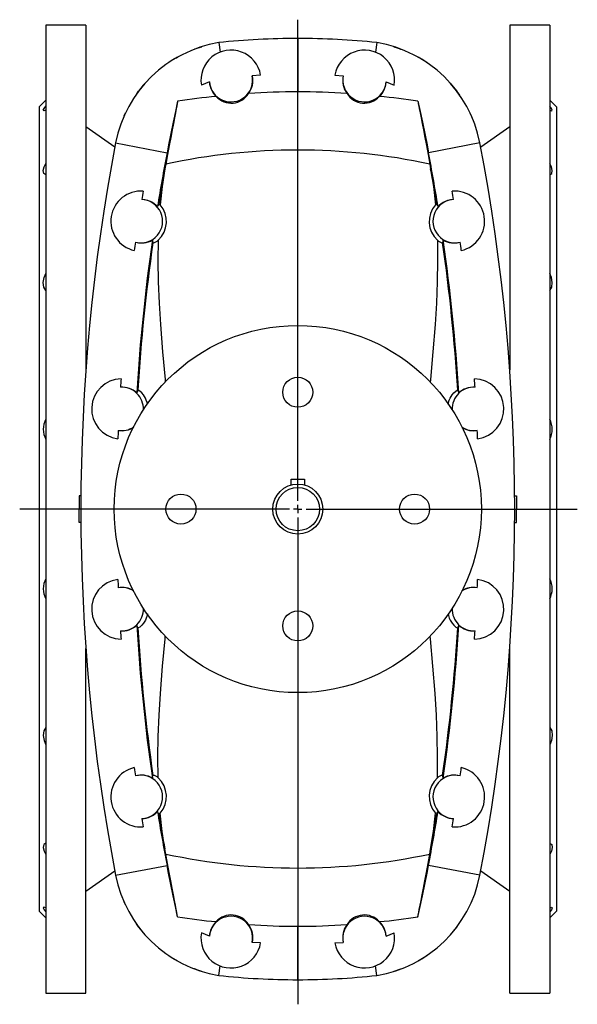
# Model space of a CAD drawing. Extents: x -263 to 1036, y -369 to 1631.
# Tile 1 of 2: x -260 to 74, y -369 to 221. Entities that reach past the tile are written whole.
import ezdxf

# ---------------------------------------------------------------- set-up
doc = ezdxf.new("R2010")
doc.units = 0
doc.layers.get('0').update_dxf_attribs({"linetype": 'CONTINUOUS'})
doc.layers.add('FORMAT', color=7, linetype='CONTINUOUS')

# ---------------------------------------------------------------- blocks, each defined once
blk = doc.blocks.new('SW_CENTERMARKSYMBOL_1')
at = {"layer": 'FORMAT', "color": 0}
for p, q in [((0, 5), (0, 293.23)), ((-5, 0), (-166.64, 0)), ((0, 0), (-2.5, 0)), ((0, 0), (0, 2.5)), ((0, 0), (0, -2.5)), ((0, 0), (2.5, 0)), ((5, 0), (167.5, 0)), ((0, -5), (0, -296.75))]:
    blk.add_line(p, q, dxfattribs=at)

msp = doc.modelspace()

# ---------------------------------------------------------------- linework, layer by layer
at = {"color": 7, "linetype": 'CONTINUOUS'}
for p, q in [((-220.48, 217.86), (-244.48, 217.86)), ((-244.48, 217.86), (-244.48, -362.14)), ((-220.48, 217.86), (-220.48, 11.38)), ((57.52, 217.86), (33.52, 217.86)), ((33.52, 217.86), (33.52, 11.38)), ((57.52, 217.86), (57.52, -362.14)), ((-140.88, 207.33), (-140.02, 201.63)), ((-93.48, 209.86), (-93.48, 177.88)), ((-46.08, 207.33), (-46.93, 201.63)), ((-151.14, 204.72), (-155.27, 203.38)), ((-31.68, 203.38), (-35.81, 204.72)), ((-32.52, 203.69), (-32.09, 203.54)), ((-31.94, 203.48), (-31.63, 203.36)), ((-146.43, 183.78), (-151.22, 181.86)), ((-115.72, 187.83), (-120.75, 187.54)), ((-71.23, 187.83), (-66.2, 187.54)), ((-40.52, 183.78), (-35.73, 181.86)), ((-189.95, 176.63), (-188.92, 178.2)), ((-188.92, 178.2), (-188.92, 178.2)), ((1.96, 178.2), (1.96, 178.2)), ((3.64, 175.81), (1.98, 178.02)), ((-244.48, 172.86), (-248.48, 168.86)), ((61.52, 168.86), (57.52, 172.86)), ((-248.48, 168.86), (-248.48, -313.14)), ((-197.54, 163.51), (-196.64, 165.27)), ((61.52, 168.86), (61.52, -313.14)), ((-197.54, 163.51), (-197.54, 163.51)), ((10.55, 163.4), (9.82, 164.96)), ((-203.1, 144.7), (-220.48, 156.86)), ((33.52, 156.86), (16.15, 144.7)), ((-202.61, 147.29), (-171.81, 141.38)), ((15.65, 147.29), (-15.14, 141.38)), ((-172.58, 134.56), (-173.09, 131.74)), ((-14.37, 134.56), (-13.87, 131.74)), ((-97.48, -57.68), (-97.48, -54.14)), ((-97.48, -54.14), (-89.48, -54.14)), ((-89.48, -54.14), (-89.48, -57.68)), ((-224.49, -64.14), (-224.49, -72.14)), ((-223.45, -64.14), (-224.49, -64.14)), ((36.5, -64.14), (37.54, -64.14)), ((37.54, -64.14), (37.54, -72.14)), ((-224.49, -80.14), (-224.49, -72.14)), ((37.54, -80.14), (37.54, -72.14)), ((-223.45, -80.14), (-224.49, -80.14)), ((36.5, -80.14), (37.54, -80.14)), ((-220.48, -362.14), (-220.48, -155.65)), ((33.52, -362.14), (33.52, -155.65)), ((-172.58, -278.83), (-173.09, -276.01)), ((-14.37, -278.83), (-13.87, -276.01)), ((-220.48, -301.14), (-203.1, -288.97)), ((-202.61, -291.57), (-171.81, -285.65)), ((15.65, -291.57), (-15.14, -285.65)), ((16.15, -288.97), (33.52, -301.14)), ((-196.72, -309.34), (-197.54, -307.78)), ((-197.54, -307.78), (-197.54, -307.78)), ((10.58, -307.78), (10.58, -307.78)), ((-248.48, -313.14), (-244.48, -317.14)), ((57.52, -317.14), (61.52, -313.14)), ((-188.92, -322.47), (-190.1, -320.71)), ((-188.92, -322.47), (-188.92, -322.48)), ((-93.48, -354.14), (-93.48, -322.15)), ((1.96, -322.48), (1.96, -322.47)), ((-146.43, -328.05), (-151.22, -326.13)), ((-40.52, -328.05), (-35.73, -326.13)), ((-115.72, -332.1), (-120.75, -331.81)), ((-71.23, -332.1), (-66.2, -331.81)), ((-155.02, -347.75), (-155.33, -347.64)), ((-155.27, -347.65), (-151.14, -348.99)), ((-154.44, -347.96), (-154.87, -347.81)), ((-140.88, -351.6), (-140.02, -345.9)), ((-46.08, -351.6), (-46.93, -345.9)), ((-35.81, -348.99), (-31.68, -347.65)), ((-244.48, -362.14), (-220.48, -362.14)), ((33.52, -362.14), (57.52, -362.14))]:
    msp.add_line(p, q, dxfattribs=at)
for points in [[(-32.52, 203.69), (-32.1, 203.54), (-31.69, 203.39)], [(-165.58, 198.6), (-169.25, 196.41), (-170.73, 195.42)], [(-166.74, 197.94), (-166.17, 198.27), (-165.6, 198.59)], [(-16.23, 195.42), (-17.7, 196.41), (-21.37, 198.6)], [(-184.94, 183.02), (-186.07, 181.76), (-188.92, 178.2)], [(1.96, 178.2), (-0.88, 181.76), (-2.01, 183.02)], [(-188.92, 178.2), (-188.97, 178.14), (-189.01, 178.08)], [(2.06, 178.08), (2.01, 178.14), (1.97, 178.2)], [(-165.52, 172.23), (-165.55, 171.84), (-165.69, 170.96), (-165.94, 169.56), (-166.29, 167.68), (-166.76, 165.26), (-167.32, 162.36), (-168, 158.93), (-168.75, 155.04), (-169.61, 150.57), (-170.53, 145.7), (-171.54, 140.3), (-172.58, 134.56)], [(-165.52, 172.23), (-166.84, 166.04), (-168.17, 159.67), (-169.54, 152.92), (-170.91, 146.01), (-171.81, 141.38)], [(-21.44, 172.23), (-21.41, 171.84), (-21.27, 170.96), (-21.02, 169.56), (-20.66, 167.68), (-20.19, 165.26), (-19.63, 162.36), (-18.96, 158.93), (-18.2, 155.04), (-17.34, 150.57), (-16.42, 145.7), (-15.42, 140.3), (-14.37, 134.56)], [(-21.44, 172.23), (-20.11, 166.04), (-18.78, 159.67), (-17.41, 152.92), (-16.04, 146.01), (-15.14, 141.38)], [(-244.48, 166.88), (-245.64, 166.42), (-245.96, 166.8), (-245.43, 167.93), (-244.48, 169.28)], [(57.52, 166.88), (58.68, 166.42), (59.01, 166.8), (58.48, 167.93), (57.52, 169.28)], [(-197.57, 163.43), (-197.55, 163.47), (-197.54, 163.51)], [(-244.48, 128.09), (-245.64, 128.94), (-245.96, 130.65), (-245.43, 132.86), (-244.48, 134.93)], [(-173.09, 131.74), (-174.73, 121.06), (-175.94, 110.14)], [(-13.87, 131.74), (-12.22, 121.06), (-11.02, 110.14)], [(57.52, 128.09), (58.68, 128.94), (59.01, 130.65), (58.48, 132.86), (57.52, 134.93)], [(-176.76, 110.54), (-177.05, 109.99), (-177.53, 109.07)], [(-175.94, 110.14), (-176.51, 110.53), (-176.76, 110.54)], [(-11.02, 110.14), (-10.44, 110.53), (-10.19, 110.54)], [(-10.19, 110.54), (-9.91, 109.99), (-9.43, 109.07)], [(-180.58, 89.09), (-180.54, 88.81), (-180.29, 87.45)], [(-177.14, 88.92), (-177.27, 76.58), (-177.04, 64.06), (-176.52, 51.31), (-175.74, 38.42), (-174.48, 22.1), (-173.01, 5.59), (-172.86, 3.94)], [(-9.81, 88.92), (-9.69, 76.58), (-9.91, 64.06), (-10.43, 51.31), (-11.21, 38.42), (-12.47, 22.1), (-13.94, 5.59), (-14.11, 3.79)], [(-6.37, 89.09), (-6.42, 88.81), (-6.66, 87.45)], [(-244.48, 58.82), (-245.64, 60.84), (-245.96, 63.61), (-245.43, 66.57), (-244.48, 69.05)], [(57.52, 58.82), (58.68, 60.84), (59.01, 63.61), (58.48, 66.57), (57.52, 69.05)], [(-189.35, -0.92), (-189.58, -1.49), (-189.97, -2.46)], [(-183.55, -9.25), (-183.75, -8.26), (-184.25, -6.81), (-184.78, -5.64), (-185.92, -3.78), (-186.96, -2.55), (-188.21, -1.4), (-189.02, -0.91), (-189.35, -0.92)], [(-3.4, -9.23), (-3.2, -8.26), (-2.71, -6.81), (-2.17, -5.64), (-1.03, -3.78), (0, -2.55), (1.26, -1.4), (2.07, -0.91), (2.4, -0.92)], [(2.4, -0.92), (2.63, -1.49), (3.02, -2.46)], [(-183.55, -134.99), (-183.75, -136.01), (-184.25, -137.46), (-184.78, -138.63), (-185.92, -140.49), (-186.96, -141.72), (-188.21, -142.87), (-189.02, -143.36), (-189.35, -143.35)], [(-3.41, -134.98), (-3.2, -136.01), (-2.71, -137.46), (-2.17, -138.63), (-1.03, -140.49), (0, -141.72), (1.26, -142.87), (2.07, -143.36), (2.4, -143.35)], [(-189.35, -143.35), (-189.58, -142.78), (-189.97, -141.81)], [(2.4, -143.35), (2.63, -142.78), (3.02, -141.81)], [(-177.14, -233.19), (-177.27, -220.85), (-177.04, -208.33), (-176.52, -195.58), (-175.74, -182.69), (-174.48, -166.37), (-173.01, -149.86), (-172.85, -148.12)], [(-9.81, -233.19), (-9.69, -220.85), (-9.91, -208.33), (-10.43, -195.58), (-11.21, -182.69), (-12.47, -166.37), (-13.94, -149.86), (-14.1, -148.22)], [(-244.48, -203.09), (-245.64, -205.12), (-245.96, -207.89), (-245.43, -210.84), (-244.48, -213.32)], [(57.52, -203.09), (58.68, -205.12), (59.01, -207.89), (58.48, -210.84), (57.52, -213.32)], [(-180.58, -233.36), (-180.54, -233.08), (-180.29, -231.72)], [(-6.37, -233.36), (-6.42, -233.08), (-6.66, -231.72)], [(-176.76, -254.81), (-177.05, -254.27), (-177.53, -253.34)], [(-10.19, -254.81), (-9.91, -254.27), (-9.43, -253.34)], [(-175.94, -254.41), (-176.51, -254.8), (-176.76, -254.81)], [(-173.09, -276.01), (-174.73, -265.33), (-175.94, -254.41)], [(-13.87, -276.01), (-12.22, -265.33), (-11.02, -254.41)], [(-11.02, -254.41), (-10.44, -254.8), (-10.19, -254.81)], [(-244.48, -272.37), (-245.64, -273.21), (-245.96, -274.92), (-245.43, -277.13), (-244.48, -279.2)], [(57.52, -272.37), (58.68, -273.21), (59.01, -274.92), (58.48, -277.13), (57.52, -279.2)], [(-165.52, -316.5), (-165.55, -316.11), (-165.69, -315.23), (-165.94, -313.83), (-166.29, -311.95), (-166.76, -309.53), (-167.32, -306.64), (-168, -303.2), (-168.75, -299.31), (-169.61, -294.85), (-170.53, -289.97), (-171.54, -284.57), (-172.58, -278.83)], [(-21.44, -316.5), (-21.41, -316.11), (-21.27, -315.23), (-21.02, -313.83), (-20.66, -311.95), (-20.19, -309.53), (-19.63, -306.64), (-18.96, -303.2), (-18.2, -299.31), (-17.34, -294.85), (-16.42, -289.97), (-15.42, -284.57), (-14.37, -278.83)], [(-165.52, -316.5), (-166.84, -310.31), (-168.17, -303.94), (-169.54, -297.19), (-170.91, -290.29), (-171.81, -285.65)], [(-21.44, -316.5), (-20.11, -310.31), (-18.78, -303.94), (-17.41, -297.19), (-16.04, -290.29), (-15.14, -285.65)], [(-244.48, -311.15), (-245.64, -310.69), (-245.96, -311.08), (-245.43, -312.2), (-244.48, -313.55)], [(-197.54, -307.78), (-197.55, -307.74), (-197.57, -307.7)], [(10.62, -307.7), (10.6, -307.74), (10.58, -307.78)], [(57.52, -311.15), (58.68, -310.69), (59.01, -311.08), (58.48, -312.2), (57.52, -313.55)], [(-189.01, -322.35), (-188.97, -322.41), (-188.92, -322.47)], [(-188.92, -322.47), (-186.07, -326.04), (-184.94, -327.29)], [(-2.01, -327.29), (-0.88, -326.04), (1.96, -322.47)], [(1.97, -322.47), (2.01, -322.41), (2.06, -322.35)], [(-170.73, -339.69), (-169.25, -340.68), (-165.58, -342.87)], [(-21.37, -342.87), (-17.7, -340.68), (-16.23, -339.69)], [(-154.44, -347.96), (-154.85, -347.81), (-155.26, -347.66)], [(-20.22, -342.21), (-20.78, -342.54), (-21.35, -342.86)]]:
    msp.add_lwpolyline(points, dxfattribs=at)
for centre, radius in [((-93.48, -72.14), 110), ((-93.48, -2.14), 9), ((-93.48, -72.14), 15), ((-163.48, -72.14), 9), ((-93.48, -72.14), 13), ((-23.48, -72.14), 9), ((-93.48, -142.14), 9)]:
    msp.add_circle(centre, radius, dxfattribs=at)
for centre, radius, start, end in [((-128.51, 132.86), 75.49, 99.42849, 168.97295), ((-93.46, -234.41), 444.28, 90.00194, 96.12635), ((-93.49, -234.41), 444.28, 83.87365, 89.99806), ((-58.44, 132.86), 75.49, 11.02705, 80.57151), ((-133.48, 184.86), 18, 9.47725, 189.6102), ((-53.48, 184.86), 18, 350.3898, 170.52275), ((-133.48, 184.86), 13, 184.79105, 11.86178), ((-133.38, 184.59), 13.08, 183.57744, 226.69841), ((-133.46, 184.58), 13.05, 323.53055, 13.10697), ((-53.49, 184.58), 13.05, 166.89303, 216.46945), ((-53.48, 184.86), 13, 168.13822, 355.20895), ((-53.58, 184.59), 13.08, 313.30159, 356.42256), ((-93.5, -232.87), 410.75, 89.99641, 94.11392), ((-93.45, -232.87), 410.75, 85.88608, 90.00359), ((-112.48, -163.84), 340.23, 95.03704, 98.96865), ((-133.32, 183.3), 12.21, 222.34834, 327.94927), ((-53.63, 183.3), 12.21, 212.05073, 317.65166), ((-74.48, -163.84), 340.23, 81.03135, 84.96296), ((940.52, -72.14), 1164, 169.13393, 190.86607), ((-93.48, -234.14), 377.09, 77.89041, 102.10959), ((-1127.48, -72.14), 1164, 349.13393, 10.86607), ((940.52, -72.14), 1132.64, 169.13393, 170.79412), ((-1127.48, -72.14), 1132.64, 9.20588, 10.86607), ((940.52, -72.14), 1132.12, 169.62525, 170.71414), ((-1127.48, -72.14), 1132.12, 9.28586, 10.37475), ((-187.48, 100.36), 18, 85.42712, 257.18362), ((940.52, -72.14), 1142.55, 170.40502, 170.65703), ((0.52, 100.36), 18, 282.81638, 94.57288), ((-1127.48, -72.14), 1142.55, 9.34297, 9.59498), ((-187.48, 100.36), 13, 255.29289, 87.31785), ((-187.19, 100.31), 13.04, 42.16327, 88.56607), ((0.52, 100.36), 13, 92.68215, 284.70711), ((0.24, 100.31), 13.04, 91.43393, 137.83673), ((-187.41, 100.15), 15.22, 312.45977, 41.05525), ((0.46, 100.15), 15.22, 138.94475, 227.54023), ((-187.19, 100.33), 13.04, 254.04475, 300.44748), ((940.52, -72.14), 1132.64, 171.81662, 176.47317), ((-180.72, 92.48), 5.05, 274.88436, 315.14925), ((-6.23, 92.48), 5.05, 224.85075, 265.11564), ((0.24, 100.33), 13.04, 239.55252, 285.95525), ((-1127.48, -72.14), 1132.64, 3.52683, 8.18338), ((940.52, -72.14), 1142.55, 171.95372, 172.20573), ((940.52, -72.14), 1132.12, 171.8966, 176.3933), ((-1127.48, -72.14), 1132.12, 3.6067, 8.1034), ((-1127.48, -72.14), 1142.55, 7.79427, 8.04628), ((-198.98, -12.14), 18, 91.21965, 262.75213), ((940.52, -72.14), 1142.55, 176.08567, 176.33774), ((-198.69, -12.16), 13.04, 48.04354, 94.40168), ((-198.98, -12.14), 13, 357.86352, 93.15393), ((12.02, -12.14), 13, 86.84607, 182.13648), ((11.74, -12.16), 13.04, 85.59832, 131.95646), ((-1127.48, -72.14), 1142.55, 3.66226, 3.91433), ((12.02, -12.14), 18, 277.24787, 88.78035), ((-233.01, -24.35), 12.95, 152.25096, 207.74904), ((-198.98, -12.14), 13, 260.81785, 302.88094), ((-198.66, -12.76), 12.44, 258.91849, 303.68172), ((12.02, -12.14), 13, 237.11906, 279.18215), ((11.7, -12.9), 12.3, 237.00518, 281.25254), ((46.06, -24.35), 12.95, 332.25096, 27.74904), ((940.52, -72.14), 1142.55, 177.63405, 177.88612), ((-1127.48, -72.14), 1142.55, 2.11388, 2.36595), ((-233.01, -119.92), 12.95, 152.25096, 207.74904), ((-198.98, -132.14), 18, 97.24787, 268.78035), ((940.52, -72.14), 1142.55, 182.11388, 182.36595), ((12.02, -132.14), 18, 271.21965, 82.75213), ((-1127.48, -72.14), 1142.55, 357.63405, 357.88612), ((46.06, -119.92), 12.95, 332.25096, 27.74904), ((-198.65, -131.38), 12.31, 56.94933, 101.23918), ((-198.98, -132.14), 13, 57.11906, 99.18215), ((11.7, -131.47), 12.4, 78.86628, 123.47765), ((12.02, -132.14), 13, 80.81785, 122.88094), ((-198.98, -132.14), 13, 266.84607, 2.13648), ((12.02, -132.14), 13, 177.86352, 273.15393), ((-198.69, -132.11), 13.04, 265.59832, 311.95646), ((940.52, -72.14), 1142.55, 183.66226, 183.91433), ((940.52, -72.14), 1132.64, 183.52683, 188.18338), ((940.52, -72.14), 1132.12, 183.6067, 188.1034), ((-1127.48, -72.14), 1132.12, 351.8966, 356.3933), ((-1127.48, -72.14), 1132.64, 351.81662, 356.47317), ((11.74, -132.11), 13.04, 228.04354, 274.40168), ((-1127.48, -72.14), 1142.55, 356.08567, 356.33774), ((-187.48, -244.64), 18, 102.81638, 274.57288), ((940.52, -72.14), 1142.55, 187.79427, 188.04628), ((0.52, -244.64), 18, 265.42712, 77.18362), ((-1127.48, -72.14), 1142.55, 351.95372, 352.20573), ((-187.19, -244.6), 13.04, 59.55252, 105.95525), ((-187.48, -244.64), 13, 272.68215, 104.70711), ((-180.72, -236.75), 5.05, 44.85075, 85.11564), ((-187.41, -244.42), 15.22, 318.94475, 47.54023), ((0.46, -244.42), 15.22, 132.45977, 221.05525), ((0.52, -244.64), 13, 75.29289, 267.31785), ((-6.23, -236.75), 5.05, 94.88436, 135.14925), ((0.24, -244.6), 13.04, 74.04475, 120.44748), ((-187.19, -244.58), 13.04, 271.43393, 317.83673), ((940.52, -72.14), 1132.64, 189.20588, 190.86607), ((-1127.48, -72.14), 1132.64, 349.13393, 350.79412), ((0.24, -244.58), 13.04, 222.16327, 268.56607), ((940.52, -72.14), 1142.55, 189.34297, 189.59498), ((940.52, -72.14), 1132.12, 189.28586, 190.37475), ((-1127.48, -72.14), 1132.12, 349.62525, 350.71414), ((-1127.48, -72.14), 1142.55, 350.40502, 350.65703), ((-93.48, 89.86), 377.09, 257.89041, 282.10959), ((-128.51, -277.13), 75.49, 191.02705, 260.57151), ((-58.44, -277.13), 75.49, 279.42849, 348.97295), ((-112.48, 19.57), 340.23, 261.03135, 264.96296), ((-133.48, -329.14), 13, 348.13822, 175.20895), ((-133.32, -327.57), 12.21, 32.05073, 137.65166), ((-53.48, -329.14), 13, 4.79105, 191.86178), ((-53.63, -327.57), 12.21, 42.34834, 147.94927), ((-74.48, 19.57), 340.23, 275.03704, 278.96865), ((-133.38, -328.87), 13.08, 133.30159, 176.42256), ((-93.5, 88.6), 410.75, 265.88608, 270.00359), ((-133.46, -328.85), 13.05, 346.89303, 36.46945), ((-93.45, 88.6), 410.75, 269.99641, 274.11392), ((-53.49, -328.85), 13.05, 143.53055, 193.10697), ((-53.58, -328.87), 13.08, 3.57744, 46.69841), ((-133.48, -329.14), 18, 170.3898, 350.52275), ((-53.48, -329.14), 18, 189.47725, 9.6102), ((-93.46, 90.14), 444.28, 263.87365, 269.99806), ((-93.49, 90.02), 444.16, 270.00113, 276.12715), ((-93.49, 90.14), 444.28, 270.00194, 276.12635)]:
    msp.add_arc(centre, radius, start, end, dxfattribs=at)

# ---------------------------------------------------------------- block references
at = {"layer": 'FORMAT'}
msp.add_blockref('SW_CENTERMARKSYMBOL_1', (-93.48, -72.14), dxfattribs=at)

doc.saveas('drawing.dxf')
